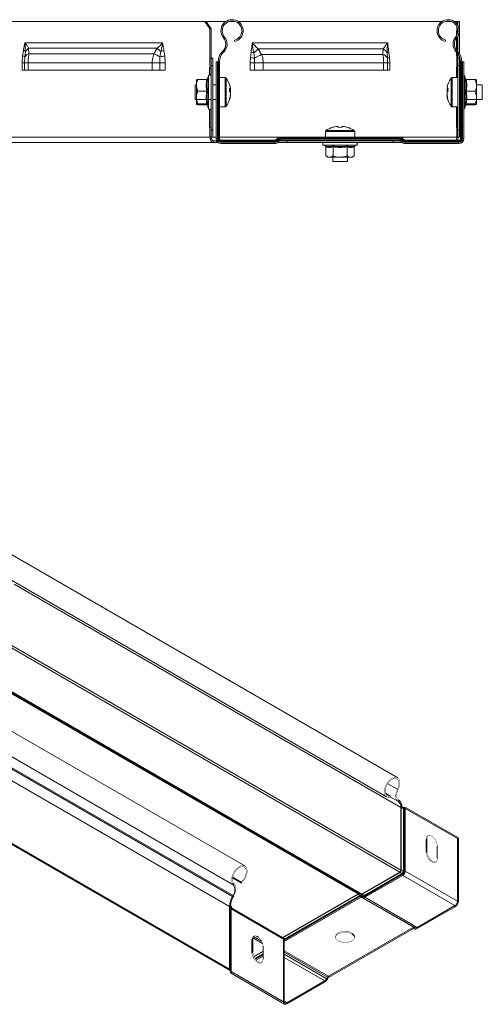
# Model space of a CAD drawing. Header units: millimetres. Extents: x 335 to 1721, y -946 to 550.
# Tile 9 of 12: x 870 to 1060, y 146 to 550. Entities that reach past the tile are written whole.
import ezdxf

# ---------------------------------------------------------------- set-up
doc = ezdxf.new("R2010")
doc.units = ezdxf.units.MM
doc.linetypes.add('K5LT32768', pattern=[0])
doc.linetypes.add('K5LT32769', pattern=[0])

msp = doc.modelspace()

# ---------------------------------------------------------------- linework, layer by layer
at = {"color": 7, "linetype": 'K5LT32768', "lineweight": 15}
for p, q in [((946.1, 549.61), (854.89, 549.61)), ((948.22, 546.61), (946.1, 549.61)), ((946.1, 549.61), (946.6, 549.61)), ((946.6, 549.61), (948.72, 546.61)), ((946.6, 549.61), (954.77, 549.61)), ((956.02, 549.61), (958.52, 549.61)), ((959.77, 549.61), (1043.42, 549.61)), ((1044.67, 549.61), (1047.17, 549.61)), ((1048.42, 549.61), (1049.52, 549.61)), ((1049.96, 549.61), (1049.52, 549.61)), ((1049.96, 549.61), (1050.66, 549.61)), ((1049.96, 547.9), (1049.96, 549.61)), ((1050.66, 549.61), (1050.66, 546.61)), ((948.22, 546.61), (948.22, 534.61)), ((948.72, 546.61), (948.22, 546.61)), ((948.72, 546.61), (948.72, 534.61)), ((1049.52, 545.61), (1049.33, 545.61)), ((1049.33, 545.61), (1049.33, 543.71)), ((1049.52, 545.61), (1049.91, 545.61)), ((1049.82, 544.93), (1049.82, 545.61)), ((1050.66, 546.61), (1050.4, 546.61)), ((1050.66, 536.31), (1050.66, 546.61)), ((953.77, 542.9), (954.19, 543.25)), ((958.45, 541.41), (958.3, 541.94)), ((1044.74, 541.41), (1044.88, 541.94)), ((1049.42, 542.9), (1049, 543.25)), ((1049.33, 542.78), (1049.33, 537.91)), ((1049.82, 537.36), (1049.82, 543.47)), ((1049.96, 537.21), (1049.96, 543.72)), ((871.3, 535.54), (871.66, 537.74)), ((872.21, 540.81), (928.78, 540.81)), ((872.46, 537.33), (872.31, 535.12)), ((873.8, 538.61), (926.6, 538.61)), ((873.8, 538.61), (873.92, 536.38)), ((925.23, 536.38), (926.6, 538.61)), ((927.69, 535.12), (928.06, 537.33)), ((929.33, 537.74), (929.69, 535.54)), ((953.59, 537.59), (953.24, 537.23)), ((953.59, 537.59), (953.99, 537.21)), ((1021.13, 540.81), (965.55, 540.81)), ((1019.32, 538.35), (968.02, 538.35)), ((968.02, 538.35), (969.41, 536.12)), ((1019.18, 536.12), (1019.32, 538.35)), ((1049.6, 537.59), (1049.2, 537.21)), ((1049.94, 537.23), (1049.6, 537.59)), ((871.11, 532.7), (871.3, 535.54)), ((872.31, 535.12), (872.18, 532.7)), ((873.92, 536.38), (925.23, 536.38)), ((927.6, 532.7), (927.69, 535.12)), ((929.69, 535.54), (929.87, 532.7)), ((948.22, 530.61), (948.22, 534.61)), ((948.22, 534.61), (948.66, 534.61)), ((948.66, 531.61), (948.66, 534.61)), ((948.66, 534.61), (949.36, 534.61)), ((949.36, 534.61), (949.36, 531.61)), ((953.24, 537.23), (953.64, 536.85)), ((953.99, 537.21), (953.64, 536.85)), ((964.69, 532.7), (964.8, 534.81)), ((964.8, 534.81), (965.06, 537.01)), ((966.18, 536.75), (966.48, 534.54)), ((966.48, 534.54), (966.53, 532.7)), ((1019.18, 536.12), (969.41, 536.12)), ((1021.04, 534.54), (1020.92, 536.75)), ((1021.12, 532.7), (1021.04, 534.54)), ((1021.61, 537.01), (1021.88, 534.81)), ((1021.88, 534.81), (1021.98, 532.7)), ((1049.55, 536.85), (1049.2, 537.21)), ((1049.33, 537.08), (1049.33, 535.61)), ((1049.33, 535.61), (1049.52, 535.61)), ((1049.52, 535.61), (1049.52, 530.86)), ((1049.96, 535.61), (1049.52, 535.61)), ((1049.94, 537.23), (1049.55, 536.85)), ((1049.82, 535.61), (1049.82, 536.54)), ((1049.96, 534.61), (1049.96, 536.36)), ((1049.96, 531.61), (1049.96, 534.61)), ((1049.96, 534.61), (1050.66, 534.61)), ((1050.66, 534.61), (1050.66, 535.11)), ((1050.66, 534.61), (1050.66, 531.61)), ((871.11, 529.61), (871.11, 532.7)), ((871.11, 532.7), (872.18, 532.7)), ((872.18, 529.61), (871.11, 529.61)), ((872.18, 532.7), (873.62, 532.7)), ((872.18, 532.7), (872.18, 529.61)), ((873.62, 529.61), (872.18, 529.61)), ((873.62, 532.7), (924.54, 532.7)), ((873.62, 532.7), (873.62, 529.61)), ((873.62, 529.61), (924.54, 529.61)), ((924.54, 532.7), (927.6, 532.7)), ((924.54, 529.61), (924.54, 532.7)), ((927.6, 529.61), (924.54, 529.61)), ((927.6, 532.7), (929.87, 532.7)), ((927.6, 529.61), (927.6, 532.7)), ((929.87, 529.61), (927.6, 529.61)), ((929.87, 532.7), (929.87, 529.61)), ((948.22, 530.61), (948.03, 530.61)), ((948.03, 530.61), (948.03, 527.7)), ((948.66, 530.61), (948.22, 530.61)), ((948.53, 527.51), (948.53, 530.61)), ((949.36, 531.61), (948.66, 531.61)), ((948.66, 531.61), (948.66, 505.11)), ((949.36, 531.61), (949.36, 505.11)), ((951.34, 533.1), (950.79, 533.1)), ((950.79, 533.1), (950.79, 501.56)), ((951.34, 533.1), (951.34, 501.56)), ((951.53, 533.1), (951.34, 533.1)), ((951.53, 533.1), (951.53, 501.56)), ((951.78, 533.1), (951.53, 533.1)), ((951.78, 533.1), (951.78, 501.56)), ((952.14, 533.1), (951.78, 533.1)), ((952.14, 533.1), (952.14, 501.56)), ((964.69, 529.61), (964.69, 532.7)), ((964.69, 532.7), (966.53, 532.7)), ((1021.98, 529.61), (964.69, 529.61)), ((966.53, 532.7), (970.03, 532.7)), ((966.53, 532.7), (966.53, 529.61)), ((1019.47, 532.7), (970.03, 532.7)), ((970.03, 532.7), (970.03, 529.61)), ((1019.47, 532.7), (1021.12, 532.7)), ((1019.47, 529.61), (1019.47, 532.7)), ((1021.12, 532.7), (1021.98, 532.7)), ((1021.12, 529.61), (1021.12, 532.7)), ((1021.98, 532.7), (1021.98, 529.61)), ((1049.52, 530.86), (1049.33, 530.86)), ((1049.33, 530.86), (1049.33, 526.61)), ((1049.52, 530.86), (1049.96, 530.86)), ((1049.82, 526.61), (1049.82, 530.86)), ((1050.66, 531.61), (1049.96, 531.61)), ((1049.96, 531.61), (1049.96, 505.11)), ((1050.66, 531.61), (1050.66, 505.11)), ((1051.04, 501.56), (1051.04, 533.1)), ((1051.04, 533.1), (1051.41, 533.1)), ((1051.41, 501.56), (1051.41, 533.1)), ((1051.41, 533.1), (1051.66, 533.1)), ((1051.66, 501.56), (1051.66, 533.1)), ((1051.66, 533.1), (1051.84, 533.1)), ((1051.84, 501.56), (1051.84, 533.1)), ((1051.84, 533.1), (1052.39, 533.1)), ((1052.39, 501.56), (1052.39, 533.1)), ((942.66, 523.4), (942.66, 525.6)), ((946.95, 525.79), (943.26, 525.79)), ((947.56, 527.33), (947.03, 525.86)), ((954.47, 526.61), (952.14, 526.61)), ((1049.96, 526.61), (1047.63, 526.61)), ((1053.22, 525.88), (1052.69, 527.33)), ((1053.31, 525.79), (1056.99, 525.79)), ((1057.59, 525.61), (1057.59, 525.62)), ((1057.59, 523.4), (1057.59, 525.61)), ((942.66, 523.61), (942.14, 523.61)), ((942.14, 523.61), (942.14, 517.61)), ((942.66, 523.4), (942.66, 518.41)), ((950.79, 523.61), (949.36, 523.61)), ((956.63, 522.1), (956.63, 521.71)), ((956.63, 520.85), (956.63, 521.64)), ((1045.48, 521.71), (1045.48, 522.1)), ((1045.48, 521.64), (1045.48, 520.85)), ((1051.04, 523.61), (1050.66, 523.61)), ((1059.96, 523.61), (1057.59, 523.61)), ((1057.59, 518.41), (1057.59, 523.4)), ((1059.96, 521.58), (1059.96, 523.61)), ((1059.96, 517.61), (1059.96, 521.58)), ((942.14, 517.61), (948.64, 517.61)), ((942.66, 518.41), (942.66, 515.62)), ((946.95, 521.01), (943.26, 521.01)), ((949.36, 517.61), (950.79, 517.61)), ((956.63, 520.85), (956.35, 520.86)), ((956.63, 520.37), (956.63, 519.57)), ((956.63, 519.11), (956.63, 519.5)), ((1045.75, 520.86), (1045.48, 520.85)), ((1045.48, 519.57), (1045.48, 520.37)), ((1045.48, 519.5), (1045.48, 519.11)), ((1050.66, 517.61), (1051.04, 517.61)), ((1052.39, 517.61), (1059.96, 517.61)), ((1053.31, 521.01), (1056.99, 521.01)), ((1057.59, 515.62), (1057.59, 518.41)), ((942.66, 515.61), (942.67, 515.6)), ((946.95, 515.82), (943.26, 515.82)), ((946.95, 515.42), (943.26, 515.42)), ((947.04, 515.36), (947.03, 515.34)), ((947.03, 515.35), (947.56, 513.88)), ((948.03, 513.51), (948.03, 506.11)), ((948.53, 506.11), (948.53, 513.7)), ((952.14, 514.61), (954.47, 514.61)), ((1047.63, 514.61), (1049.96, 514.61)), ((1049.33, 514.61), (1049.33, 506.11)), ((1049.82, 506.11), (1049.82, 514.61)), ((1052.69, 513.88), (1053.22, 515.34)), ((1053.31, 515.82), (1056.99, 515.82)), ((1053.31, 515.42), (1056.99, 515.42)), ((1057.59, 515.6), (1057.59, 515.61)), ((948.03, 506.11), (948.22, 506.11)), ((948.22, 502.11), (948.22, 506.11)), ((948.22, 506.11), (948.66, 506.11)), ((948.66, 505.11), (949.36, 505.11)), ((948.66, 502.11), (948.66, 505.11)), ((949.36, 505.11), (949.36, 502.11)), ((1000.26, 506.59), (1000.88, 506.59)), ((1000.88, 506.59), (1000.88, 506.19)), ((1002.3, 506.19), (1002.3, 506.59)), ((1002.3, 506.59), (1002.93, 506.59)), ((1049.33, 506.11), (1049.52, 506.11)), ((1049.52, 506.11), (1049.52, 502.11)), ((1049.96, 506.11), (1049.52, 506.11)), ((1049.96, 502.11), (1049.96, 505.11)), ((1049.96, 505.11), (1050.66, 505.11)), ((1050.66, 505.11), (1050.66, 502.11)), ((948.22, 502.11), (852.76, 502.11)), ((948.66, 502.11), (948.22, 502.11)), ((949.36, 502.11), (948.66, 502.11)), ((951.34, 501.56), (950.79, 501.56)), ((951.53, 501.56), (951.34, 501.56)), ((951.78, 501.56), (951.53, 501.56)), ((952.14, 501.56), (951.78, 501.56)), ((975.43, 501.17), (975.94, 501.68)), ((975.69, 500.91), (976.2, 501.42)), ((975.87, 500.74), (976.38, 501.25)), ((976, 500.61), (976.51, 501.12)), ((976.2, 501.42), (976.38, 501.25)), ((976.51, 501.12), (976.9, 500.73)), ((976.97, 502.11), (976.97, 501.74)), ((976.97, 502.11), (1026.22, 502.11)), ((976.97, 501.74), (976.97, 501.49)), ((976.97, 501.74), (1026.22, 501.74)), ((976.97, 501.49), (976.97, 501.31)), ((976.97, 501.49), (1026.22, 501.49)), ((976.97, 501.31), (976.97, 500.76)), ((976.97, 501.31), (1026.22, 501.31)), ((995.59, 504.43), (995.59, 502.11)), ((1007.59, 502.11), (1007.59, 504.43)), ((1026.22, 502.11), (1026.22, 501.74)), ((1026.22, 501.74), (1026.22, 501.49)), ((1026.22, 501.49), (1026.22, 501.31)), ((1026.22, 501.31), (1026.22, 500.76)), ((1026.68, 501.12), (1026.29, 500.73)), ((1026.68, 501.12), (1027.19, 500.61)), ((1026.99, 501.42), (1026.81, 501.25)), ((1026.81, 501.25), (1027.32, 500.74)), ((1026.99, 501.42), (1027.5, 500.91)), ((1027.25, 501.68), (1027.76, 501.17)), ((1049.52, 502.11), (1049.96, 502.11)), ((1050.66, 502.11), (1049.96, 502.11)), ((1051.04, 501.56), (1051.41, 501.56)), ((1051.41, 501.56), (1051.66, 501.56)), ((1051.66, 501.56), (1051.84, 501.56)), ((1051.84, 501.56), (1052.39, 501.56)), ((949.78, 499.91), (854.32, 499.91)), ((949.78, 500.61), (949.78, 499.91)), ((949.78, 500.61), (950.84, 500.61)), ((949.78, 499.91), (950.84, 499.91)), ((950.84, 500.61), (950.84, 499.91)), ((950.84, 500.61), (951.03, 500.61)), ((950.84, 499.91), (951.66, 499.91)), ((952.79, 500.91), (952.79, 500.54)), ((952.79, 500.91), (974.79, 500.91)), ((952.79, 500.54), (952.79, 500.29)), ((952.79, 500.54), (974.79, 500.54)), ((952.79, 500.29), (952.79, 500.11)), ((952.79, 500.29), (974.79, 500.29)), ((952.79, 500.11), (952.79, 499.56)), ((952.79, 500.11), (974.79, 500.11)), ((952.79, 499.56), (974.79, 499.56)), ((974.79, 500.91), (974.79, 500.54)), ((974.79, 500.54), (974.79, 500.29)), ((974.79, 500.29), (974.79, 500.11)), ((974.79, 500.11), (974.79, 499.56)), ((975.69, 500.91), (975.87, 500.74)), ((976, 500.61), (976.38, 500.22)), ((976, 499.91), (979.84, 499.91)), ((976.38, 500.22), (976.9, 500.73)), ((976.78, 500.61), (979.84, 500.61)), ((976.97, 500.76), (1026.22, 500.76)), ((979.84, 500.61), (979.84, 499.91)), ((979.84, 500.61), (1023.35, 500.61)), ((979.84, 499.91), (1023.35, 499.91)), ((994.87, 498.81), (995.53, 498.57)), ((995.82, 498.19), (995.82, 494.51)), ((998.59, 500.76), (998.59, 500.61)), ((998.71, 498.19), (998.71, 494.51)), ((1004.48, 498.19), (1004.48, 494.51)), ((1004.59, 500.61), (1004.59, 500.76)), ((1007.37, 498.19), (1007.37, 494.51)), ((1007.66, 498.57), (1008.32, 498.81)), ((1023.35, 500.61), (1023.35, 499.91)), ((1023.35, 500.61), (1026.41, 500.61)), ((1023.35, 499.91), (1027.19, 499.91)), ((1026.29, 500.73), (1026.8, 500.22)), ((1027.19, 500.61), (1026.8, 500.22)), ((1027.5, 500.91), (1027.32, 500.74)), ((1028.4, 500.91), (1028.4, 500.54)), ((1028.4, 500.91), (1050.39, 500.91)), ((1028.4, 500.54), (1028.4, 500.29)), ((1028.4, 500.54), (1050.39, 500.54)), ((1028.4, 500.29), (1028.4, 500.11)), ((1028.4, 500.29), (1050.39, 500.29)), ((1028.4, 500.11), (1028.4, 499.56)), ((1028.4, 500.11), (1050.39, 500.11)), ((1028.4, 499.56), (1050.39, 499.56)), ((1050.39, 500.91), (1050.39, 500.54)), ((1050.39, 500.54), (1050.39, 500.29)), ((1050.39, 500.29), (1050.39, 500.11)), ((1050.39, 500.11), (1050.39, 499.56)), ((995.82, 494.51), (996.59, 493.91)), ((996.59, 493.91), (997.26, 493.91)), ((1001.59, 493.91), (997.26, 493.91)), ((998.59, 493.91), (998.59, 492.11)), ((1001.59, 493.91), (1005.92, 493.91)), ((1004.59, 492.11), (1004.59, 493.91)), ((1005.92, 493.91), (1006.59, 493.91)), ((1006.59, 493.91), (1007.37, 494.51)), ((998.59, 492.11), (1004.59, 492.11)), ((1025.23, 239.37), (835.73, 348.77)), ((831.18, 340.89), (1020.68, 231.49)), ((962.55, 203.18), (773.04, 312.58)), ((1026.12, 200.59), (836.62, 309.99)), ((957.8, 195.44), (768.29, 304.84)), ((957.43, 190.59), (767.92, 299.99)), ((957.67, 191.03), (768.16, 300.43)), ((1009.03, 191.7), (819.52, 301.1)), ((1009.75, 191.78), (820.25, 301.18)), ((1010.56, 191.61), (821.06, 301.01)), ((956.26, 186.55), (766.75, 295.95)), ((796.25, 252.76), (956.51, 160.24)), ((1025.43, 234.49), (1025.13, 234.6)), ((1022.22, 231.85), (1020.22, 233.01)), ((1022.12, 231.36), (1022.22, 231.85)), ((1025.56, 230.22), (1025.28, 229.75)), ((1025.52, 229.6), (1025.28, 229.75)), ((1025.8, 230.07), (1025.52, 229.6)), ((1025.8, 230.07), (1025.56, 230.22)), ((1026.97, 227.37), (1026.58, 227.14)), ((1026.58, 201.39), (1026.58, 227.14)), ((1026.58, 227.14), (1026.72, 227.06)), ((1026.72, 227.06), (1027.11, 227.28)), ((1026.72, 201.31), (1026.72, 227.06)), ((1026.97, 227.37), (1027.11, 227.28)), ((1027.53, 227.19), (1027.87, 227.2)), ((1027.56, 226.87), (1027.53, 227.19)), ((1027.56, 226.87), (1027.9, 226.88)), ((1027.56, 201.12), (1027.56, 226.87)), ((1027.9, 226.88), (1027.87, 227.2)), ((1027.9, 201.13), (1027.9, 226.88)), ((1028.32, 226.79), (1028.71, 227.02)), ((1028.32, 226.79), (1049.77, 214.41)), ((1028.32, 201.04), (1028.32, 226.79)), ((1028.71, 227.02), (1050.16, 214.63)), ((1037.26, 214.33), (1036.87, 214.11)), ((1036.87, 208.8), (1036.87, 214.11)), ((1037.26, 209.02), (1037.26, 214.33)), ((1049.77, 214.41), (1050.16, 214.63)), ((1049.77, 188.65), (1049.77, 214.41)), ((1050.16, 188.88), (1050.16, 214.63)), ((1041.47, 211.45), (1041.47, 206.15)), ((1037.26, 209.02), (1036.87, 208.8)), ((961.1, 196.13), (957.49, 198.22)), ((961, 196.51), (957.54, 198.51)), ((1010.56, 191.61), (1026.12, 200.59)), ((1010.71, 191.53), (1026.26, 200.51)), ((1011.29, 190.9), (1026.84, 199.88)), ((1011.45, 190.6), (1027, 199.58)), ((1011.74, 190.28), (1027.29, 199.26)), ((1026.12, 200.59), (1026.26, 200.51)), ((1026.58, 201.39), (1026.72, 201.31)), ((1026.84, 199.88), (1027, 199.58)), ((1027.29, 199.26), (1048.75, 186.88)), ((1027.56, 201.12), (1027.9, 201.13)), ((1028.32, 201.04), (1049.77, 188.65)), ((957.8, 195.44), (958.09, 195.9)), ((961.1, 196.13), (961, 196.51)), ((957.67, 191.03), (957.43, 190.59)), ((957.43, 190.59), (957.71, 190.45)), ((957.67, 191.03), (957.95, 190.88)), ((957.95, 190.88), (957.71, 190.45)), ((978, 173.79), (1009.03, 191.7)), ((1009.03, 191.7), (1009.17, 191.62)), ((1009.75, 191.78), (1009.9, 191.69)), ((1009.75, 190.99), (1009.91, 190.69)), ((1009.9, 191.69), (1010.26, 191.48)), ((1010.2, 190.38), (1031.66, 177.99)), ((1010.29, 191.04), (1010.33, 190.73)), ((1010.29, 191.04), (1010.66, 190.83)), ((1010.33, 190.73), (1010.69, 190.52)), ((1010.52, 190.41), (1031.98, 178.02)), ((1010.56, 191.61), (1010.71, 191.53)), ((1010.66, 190.83), (1010.69, 190.52)), ((1011.29, 190.9), (1011.45, 190.6)), ((1011.74, 190.28), (1033.19, 177.9)), ((956.26, 186.55), (956.65, 186.77)), ((956.26, 186.55), (956.26, 160.79)), ((956.26, 186.55), (956.4, 186.46)), ((956.79, 186.69), (956.4, 186.46)), ((956.4, 186.46), (956.4, 160.71)), ((956.56, 186.22), (956.54, 186.03)), ((957.09, 186.01), (956.54, 186.03)), ((956.54, 185.99), (956.54, 160.24)), ((957.11, 186.2), (956.56, 186.22)), ((956.65, 186.77), (956.79, 186.69)), ((957.11, 186.2), (957.09, 186.01)), ((957.11, 185.91), (957.11, 186.24)), ((1033.19, 177.9), (1048.75, 186.88)), ((1033.19, 177.45), (1048.75, 186.43)), ((1048.75, 186.88), (1048.75, 186.43)), ((1049.77, 188.65), (1050.16, 188.88)), ((957.25, 185.77), (956.86, 185.54)), ((956.86, 185.54), (956.86, 159.79)), ((956.86, 185.54), (978.32, 173.16)), ((957.25, 185.77), (978.71, 173.38)), ((996.83, 157.88), (1031.66, 177.99)), ((1031.66, 177.99), (1031.66, 177.54)), ((1031.98, 178.02), (1031.71, 177.55)), ((1031.98, 178.02), (1032.34, 177.81)), ((1032.34, 177.81), (1032.07, 177.34)), ((1033.19, 177.9), (1033.19, 177.45)), ((996.83, 157.43), (1031.66, 177.54)), ((1031.7, 177.55), (1032.07, 177.34)), ((1031.71, 177.55), (1032.07, 177.34)), ((965.8, 173.08), (965.42, 172.86)), ((965.42, 167.55), (965.42, 172.86)), ((965.8, 173.08), (965.8, 167.78)), ((970.01, 170.2), (970.01, 164.9)), ((978.71, 173.38), (978.32, 173.16)), ((978.32, 173.16), (978.32, 147.4)), ((978.71, 173.38), (978.71, 147.63)), ((965.8, 167.78), (965.42, 167.55)), ((966.22, 166.01), (970.01, 168.2)), ((956.26, 160.79), (956.4, 160.71)), ((956.51, 160.24), (956.54, 160.22)), ((956.86, 159.79), (978.32, 147.4)), ((957.28, 158.87), (978.73, 146.49)), ((996.83, 157.88), (996.83, 157.43)), ((979.73, 147.04), (995.29, 156.02)), ((979.73, 146.59), (995.29, 155.57)), ((995.29, 156.02), (995.29, 155.57)), ((996.14, 156.91), (996.5, 157.54)), ((996.14, 156.91), (996.42, 156.75)), ((996.42, 156.75), (996.78, 157.38)), ((996.5, 157.54), (996.78, 157.38)), ((978.71, 147.63), (978.32, 147.4)), ((979.73, 147.04), (979.73, 146.59))]:
    msp.add_line(p, q, dxfattribs=at)
at = {"color": 8, "linetype": 'K5LT32769', "lineweight": 15, "true_color": 0x808080}
for p, q in [((1049.52, 549.61), (1049.52, 548.59)), ((1049.52, 547.55), (1049.52, 545.61)), ((947.05, 525.88), (947.32, 526.06)), ((947.56, 513.88), (947.56, 527.33)), ((954.47, 526.61), (954.47, 514.61)), ((954.91, 526.38), (954.91, 514.84)), ((1047.19, 522.47), (1047.19, 526.38)), ((1047.63, 522.54), (1047.63, 526.61)), ((1052.69, 527.33), (1052.69, 513.9)), ((1047.19, 514.84), (1047.19, 522.47)), ((1047.63, 514.61), (1047.63, 522.54)), ((1052.69, 513.9), (1052.69, 513.88)), ((950.79, 502.11), (949.36, 502.11)), ((976.97, 502.11), (952.14, 502.11)), ((995.59, 504.43), (1007.59, 504.43)), ((995.82, 504.87), (1007.37, 504.87)), ((1049.52, 502.11), (1026.22, 502.11)), ((1001.59, 498.81), (994.87, 498.81)), ((1008.32, 498.81), (1001.59, 498.81)), ((1026.58, 227.14), (867.84, 318.78)), ((1026.58, 201.39), (866.93, 293.55)), ((956.26, 160.79), (796.6, 252.96)), ((1025.13, 234.6), (1021.15, 236.9)), ((1025.28, 229.75), (1022.16, 231.55)), ((1025.52, 229.6), (1022.16, 231.54)), ((978.14, 173.71), (1009.17, 191.62)), ((978.71, 173.07), (1009.75, 190.99)), ((978.71, 172.68), (1009.91, 190.69)), ((978.71, 172.2), (1010.2, 190.38)), ((957.09, 186.01), (957.09, 185.97)), ((957.11, 186.2), (957.11, 185.91)), ((969.41, 172.35), (966.12, 174.24)), ((968.03, 173.98), (967.4, 174.34)), ((969.82, 171.37), (965.87, 173.66)), ((966.28, 165.88), (970.01, 168.04)), ((966.7, 165.15), (970.01, 167.07)), ((966.9, 164.88), (970.01, 166.68)), ((967.17, 164.56), (970.01, 166.2)), ((978.71, 168.34), (996.83, 157.88)), ((978.71, 167.81), (996.5, 157.54)), ((978.71, 166.98), (996.14, 156.91)), ((978.71, 165.59), (995.29, 156.02)), ((978.71, 147.63), (979.73, 147.04))]:
    msp.add_line(p, q, dxfattribs=at)
at = {"color": 7, "linetype": 'K5LT32768', "const_width": 0.15}
for points in [[(998.5, 506.19), (998.5, 506.2), (998.49, 506.21), (998.49, 506.21), (998.49, 506.21)], [(1004.7, 506.21), (1004.7, 506.21), (1004.7, 506.21), (1004.69, 506.2), (1004.69, 506.19)], [(975.43, 501.17), (975.43, 501.17), (975.45, 501.15), (975.47, 501.13), (975.5, 501.1), (975.54, 501.07), (975.58, 501.02), (975.63, 500.97), (975.69, 500.91)], [(975.94, 501.68), (975.95, 501.68), (975.96, 501.67), (975.98, 501.64), (976.01, 501.62), (976.05, 501.58), (976.09, 501.53), (976.14, 501.48), (976.2, 501.42)], [(976.38, 501.25), (976.41, 501.22), (976.43, 501.19), (976.46, 501.17), (976.47, 501.15), (976.49, 501.14), (976.5, 501.13), (976.51, 501.12), (976.51, 501.12)], [(1026.81, 501.25), (1026.78, 501.22), (1026.76, 501.19), (1026.73, 501.17), (1026.72, 501.15), (1026.7, 501.14), (1026.69, 501.13), (1026.68, 501.12), (1026.68, 501.12)], [(1027.25, 501.68), (1027.24, 501.68), (1027.23, 501.67), (1027.21, 501.64), (1027.18, 501.62), (1027.14, 501.58), (1027.1, 501.53), (1027.05, 501.48), (1026.99, 501.42)], [(1027.76, 501.17), (1027.75, 501.17), (1027.74, 501.15), (1027.72, 501.13), (1027.69, 501.1), (1027.65, 501.07), (1027.61, 501.02), (1027.56, 500.97), (1027.5, 500.91)], [(975.87, 500.74), (975.9, 500.71), (975.92, 500.68), (975.94, 500.66), (975.96, 500.64), (975.98, 500.62), (975.99, 500.61), (975.99, 500.61), (976, 500.61)], [(1027.32, 500.74), (1027.29, 500.71), (1027.27, 500.68), (1027.25, 500.66), (1027.23, 500.64), (1027.21, 500.62), (1027.2, 500.61), (1027.2, 500.61), (1027.19, 500.61)], [(1025.43, 234.49), (1025.91, 235.66), (1026.15, 236.82), (1026.13, 237.87), (1025.85, 238.72), (1025.34, 239.3), (1024.64, 239.57), (1023.79, 239.5), (1022.88, 239.1), (1021.98, 238.41), (1021.16, 237.47), (1020.48, 236.37), (1020, 235.19), (1019.76, 234.03), (1019.78, 232.98), (1020.06, 232.14), (1020.58, 231.56), (1021.28, 231.29), (1022.12, 231.36)], [(1025.13, 234.6), (1025.57, 235.7), (1025.77, 236.77), (1025.72, 237.72), (1025.41, 238.46), (1024.89, 238.93), (1024.18, 239.08), (1023.37, 238.9), (1022.51, 238.4), (1021.7, 237.63), (1021, 236.66), (1020.48, 235.58), (1020.19, 234.49), (1020.14, 233.48), (1020.35, 232.65), (1020.8, 232.07), (1021.44, 231.8), (1022.22, 231.85)], [(1025.28, 229.75), (1024.92, 230.07), (1024.64, 230.51), (1024.47, 231.05), (1024.39, 231.68), (1024.43, 232.37), (1024.57, 233.1), (1024.8, 233.85), (1025.13, 234.6)], [(1025.56, 230.22), (1025.24, 230.5), (1025, 230.89), (1024.85, 231.36), (1024.78, 231.91), (1024.81, 232.52), (1024.93, 233.17), (1025.14, 233.83), (1025.43, 234.49)], [(1036.87, 214.11), (1037.01, 214.93), (1037.41, 215.5), (1038.02, 215.74), (1038.77, 215.62), (1039.57, 215.16), (1040.32, 214.42), (1040.93, 213.47), (1041.33, 212.44), (1041.47, 211.45)], [(1037.26, 214.33), (1037.4, 215.16), (1037.75, 215.69)], [(1041.47, 206.15), (1041.33, 205.32), (1040.93, 204.75), (1040.32, 204.51), (1039.57, 204.63), (1038.77, 205.09), (1038.02, 205.84), (1037.41, 206.78), (1037.01, 207.81), (1036.87, 208.8)], [(1040.97, 204.79), (1040.7, 204.74), (1039.95, 204.85), (1039.16, 205.31), (1038.41, 206.06), (1037.8, 207.01), (1037.4, 208.04), (1037.26, 209.02)], [(961.1, 196.13), (961.95, 197.04), (962.65, 198.12), (963.17, 199.29), (963.44, 200.46), (963.47, 201.53), (963.23, 202.41), (962.75, 203.04), (962.07, 203.36), (961.25, 203.34), (960.34, 203), (959.43, 202.35), (958.59, 201.44), (957.89, 200.36), (957.37, 199.19), (957.1, 198.02), (957.08, 196.95), (957.32, 196.07), (957.8, 195.44)], [(961, 196.51), (961.78, 197.35), (962.43, 198.37), (962.88, 199.47), (963.09, 200.54), (963.04, 201.5), (962.75, 202.25), (962.22, 202.73), (961.53, 202.89), (960.71, 202.72), (959.86, 202.24), (959.05, 201.48), (958.34, 200.52), (957.81, 199.44), (957.51, 198.34), (957.45, 197.33), (957.66, 196.49), (958.09, 195.9)], [(958.09, 195.9), (958.42, 195.53), (958.66, 195.06), (958.8, 194.48), (958.83, 193.83), (958.76, 193.12), (958.59, 192.37), (958.31, 191.62), (957.95, 190.88)], [(965.42, 172.86), (965.55, 173.69), (965.95, 174.25), (966.56, 174.49), (967.31, 174.38), (968.11, 173.91), (968.86, 173.17), (969.47, 172.22), (969.87, 171.19), (970.01, 170.2)], [(966.3, 174.44), (965.94, 173.91), (965.8, 173.08)], [(1006.46, 175.69), (1005.5, 176.1), (1004.38, 176.33), (1003.19, 176.35), (1002.04, 176.18), (1001.03, 175.81), (1000.25, 175.29), (999.77, 174.66), (999.64, 173.97), (999.86, 173.3), (1000.42, 172.69), (1001.26, 172.2), (1002.31, 171.88), (1003.49, 171.75), (1004.67, 171.83), (1005.76, 172.1), (1006.67, 172.55), (1007.3, 173.14), (1007.61, 173.8), (1007.57, 174.49), (1007.17, 175.14), (1006.46, 175.69)], [(1006.46, 175.24), (1005.5, 175.65), (1004.38, 175.88), (1003.19, 175.9), (1002.04, 175.73), (1001.03, 175.36), (1000.25, 174.84), (999.77, 174.21), (999.65, 173.83)], [(970.01, 164.9), (969.87, 164.07), (969.47, 163.5), (968.86, 163.26), (968.11, 163.38), (967.31, 163.84), (966.56, 164.59), (965.95, 165.53), (965.55, 166.56), (965.42, 167.55)], [(965.8, 167.78), (965.94, 166.79), (966.34, 165.76), (966.95, 164.81), (967.7, 164.07), (968.5, 163.6), (969.25, 163.49), (969.52, 163.54)]]:
    msp.add_lwpolyline(points, dxfattribs=at)
at = {"color": 7, "linetype": 'K5LT32768', "lineweight": 15}
for centre, radius, start, end in [((957.27, 545.81), 4.55, 285, 219.6825), ((957.27, 545.81), 4, 285, 219.6825), ((1045.92, 545.81), 4.55, 320.3175, 255), ((1045.92, 545.81), 4, 320.3175, 255), ((950.69, 540.35), 4, 316.4642, 39.6825), ((950.69, 540.35), 4.55, 316.4642, 39.6825), ((1052.5, 540.35), 4.55, 140.3175, 223.5358), ((1052.5, 540.35), 4, 140.3175, 223.5358), ((870.39, 534.3), 3.67, 55.6516, 69.7855), ((875.91, 535.07), 4.12, 120.8224, 146.708), ((940.99, 553.63), 20.8, 226.2266, 231.58), ((925.01, 548.8), 11.87, 284.9046, 291.3388), ((951.19, 555.8), 24.24, 308.1869, 313.9568), ((1017, 534.43), 4.56, 30.5449, 59.333), ((870.77, 532.89), 2.71, 55.3871, 78.6879), ((874.71, 533.71), 2.78, 106.5321, 149.6614), ((867.52, 420.99), 129.02, 62.2026, 63.428), ((924.82, 553.47), 18.57, 278.8894, 285.2), ((957.59, 533.1), 6, 136.4642, 180), ((957.59, 533.1), 5.45, 136.4642, 180), ((968.77, 554.32), 19.91, 258.4777, 263.3965), ((968.59, 549.71), 13.18, 254.471, 259.4539), ((1153.32, 192.89), 389.4, 118.1841, 118.6733), ((1018.25, 533.13), 3.13, 26.718, 72.7328), ((1022.48, 533.62), 3.49, 104.359, 116.5298), ((1022.22, 532.31), 2.52, 97.8443, 117.8926), ((1045.59, 533.1), 5.45, 0, 43.5358), ((1045.59, 533.1), 6, 0, 43.5358), ((948.1, 527.14), 0.567, 0, 160), ((954.47, 526.07), 0.54, 35.2515, 90), ((946.74, 520.61), 10, 12.7161, 35.2515), ((1055.36, 520.61), 10, 144.7485, 167.2839), ((1047.63, 526.07), 0.54, 90, 144.7485), ((1052.16, 527.14), 0.567, 20, 65.7521), ((955, 520.98), 1.78, 24.1138, 46.5697), ((946.35, 521.6), 9.9, 356.1082, 3.8918), ((947.73, 520.83), 8.99, 8.1383, 12.7175), ((1054.37, 520.83), 8.98, 167.2816, 171.862), ((1047.1, 520.98), 1.78, 133.4302, 155.8864), ((1055.76, 521.6), 9.9, 176.1085, 183.8915), ((946.74, 520.61), 10, 324.7485, 347.2839), ((955, 519.64), 1.78, 24.1138, 46.5697), ((947.7, 520.85), 9.02, 340.9779, 351.8526), ((947.7, 520.39), 9.02, 340.9779, 351.8524), ((955.09, 517.68), 1.16, 348.6084, 11.3916), ((955.27, 521.42), 1.47, 326.2998, 336.9543), ((1047.1, 519.64), 1.78, 133.4302, 155.8864), ((1046.83, 521.42), 1.47, 203.045, 213.7022), ((1054.4, 520.85), 9.02, 188.1474, 199.0221), ((1054.4, 520.39), 9.02, 188.1475, 199.0221), ((1055.36, 520.61), 10, 192.7161, 215.2515), ((1047.01, 517.68), 1.16, 168.6094, 191.3906), ((948.1, 514.07), 0.567, 200, 0), ((954.47, 515.15), 0.54, 270, 324.7485), ((1047.63, 515.15), 0.54, 215.2515, 270), ((1052.16, 514.07), 0.567, 294.2479, 340), ((1001.59, 496.71), 10, 108.0819, 125.2515), ((1001.59, 496.71), 9.97, 97.7067, 108.0605), ((1001.59, 495.16), 11.05, 86.3164, 93.6836), ((1001.59, 496.71), 9.97, 71.9395, 82.2933), ((1001.59, 496.71), 10, 54.7485, 71.9181), ((950.17, 501.83), 1.96, 171.9503, 258.5786), ((950.04, 501.92), 1.34, 171.9501, 258.5788), ((952.79, 501.56), 2, 180, 270), ((952.79, 501.56), 1.45, 180, 270), ((952.79, 501.56), 1.27, 180, 270), ((952.79, 501.56), 1.02, 180, 270), ((952.79, 501.56), 0.65, 180, 270), ((974.79, 501.81), 0.9, 270, 315), ((976.97, 500.66), 1.45, 90, 135), ((976.97, 500.66), 1.08, 90, 135), ((976.97, 500.66), 0.833, 90, 135), ((976.97, 500.66), 0.65, 90, 135), ((996.13, 504.43), 0.54, 125.2515, 180), ((1007.05, 504.43), 0.54, 0, 54.7485), ((1026.22, 500.66), 1.45, 45, 90), ((1026.22, 500.66), 1.08, 45, 90), ((1026.22, 500.66), 0.833, 45, 90), ((1026.22, 500.66), 0.65, 45, 90), ((1028.4, 501.81), 0.9, 225, 270), ((1047.76, 502.06), 1.76, 319.3843, 1.6732), ((1047.13, 502.09), 2.89, 335.9029, 0.3966), ((1050.39, 501.56), 2, 270, 0), ((1050.39, 501.56), 1.45, 270, 0), ((1050.39, 501.56), 1.27, 270, 0), ((1050.39, 501.56), 1.02, 270, 0), ((1050.39, 501.56), 0.65, 270, 0), ((974.79, 501.81), 1.27, 270, 315), ((974.79, 501.81), 1.52, 270, 315), ((974.79, 501.81), 1.7, 270, 315), ((974.79, 501.81), 2.25, 270, 315), ((976.97, 500.66), 0.1, 90, 135), ((995.06, 499.34), 0.567, 90, 250), ((1008.13, 499.34), 0.567, 290, 90), ((1026.22, 500.66), 0.1, 45, 90), ((1028.4, 501.81), 2.25, 225, 270), ((1028.4, 501.81), 1.7, 225, 270), ((1028.4, 501.81), 1.52, 225, 270), ((1028.4, 501.81), 1.27, 225, 270), ((1023.8, 227.4), 2.79, 354.7441, 51.9899), ((1023.91, 227.65), 3.07, 354.744, 51.9903), ((1027.48, 228.49), 1.61, 242.1265, 273.0034), ((1027.49, 228), 0.807, 242.1255, 273.0039), ((1027.95, 225.59), 1.61, 62.1265, 93.0035), ((1027.94, 226.08), 0.807, 62.1261, 93.0044), ((1025.58, 201.43), 0.999, 302.6065, 357.3935), ((1025.73, 201.35), 0.999, 302.6065, 357.3935), ((1025.41, 199.14), 1.61, 26.9953, 57.8797), ((1027.48, 202.73), 1.61, 242.1265, 273.0034), ((1026, 201.19), 1.56, 302.6051, 357.3946), ((1025.95, 201.22), 1.95, 302.6049, 357.3949), ((1027.72, 199.95), 0.807, 206.9934, 237.8795), ((1026.09, 201.14), 2.23, 302.6055, 357.3945), ((1027.94, 200.33), 0.807, 62.1261, 93.0044), ((954.74, 193.32), 3.72, 321.9544, 34.7635), ((964.84, 186.27), 8.59, 149.717, 178.1227), ((964.44, 186.52), 7.8, 149.7172, 178.1226), ((1009.45, 191.11), 0.729, 65.685, 125.6188), ((1009.6, 191.03), 0.729, 65.685, 125.6188), ((1008.31, 190.26), 1.61, 26.9955, 57.8784), ((1010.07, 190.54), 0.545, 65.6885, 125.6175), ((1009.46, 190.98), 0.838, 4.1845, 58.3978), ((1010.15, 190.35), 0.419, 65.6838, 125.62), ((1010.63, 191.06), 0.807, 206.9966, 237.8784), ((1010.3, 191.98), 0.453, 245.6842, 305.6176), ((1010.39, 190.11), 0.327, 65.6899, 125.6152), ((1010.45, 191.9), 0.453, 245.6842, 305.6176), ((1009.82, 190.77), 0.838, 4.1842, 58.3971), ((1010.74, 190.76), 0.419, 184.1836, 238.3986), ((1010.92, 191.41), 0.637, 245.6862, 305.6188), ((1011, 191.22), 0.763, 245.6842, 305.6203), ((1011.11, 190.56), 0.419, 184.1841, 238.3962), ((1009.85, 190.16), 1.61, 26.9953, 57.8797), ((1011.24, 190.98), 0.855, 245.6857, 305.6182), ((1012.17, 190.97), 0.807, 206.9934, 237.8795), ((956.3, 186.22), 0.267, 0.5498, 66.4319), ((957.08, 186.03), 0.534, 180.5476, 246.4342), ((956.58, 186.2), 0.534, 0.5498, 66.432), ((957.36, 186.01), 0.267, 180.5481, 246.4338), ((1047.09, 189.02), 3.07, 302.6057, 357.3943), ((1047.55, 188.75), 2.23, 302.6055, 357.3945), ((1031.85, 177.72), 0.327, 65.6899, 125.6152), ((1032.69, 178.59), 0.855, 245.6857, 305.6182), ((1005.62, 173.38), 2.05, 12.9312, 65.667), ((1031.68, 177.5), 0.0503, 65.6763, 125.6182), ((1032.53, 178.37), 1.13, 245.6863, 305.6172), ((956.8, 160.71), 0.549, 171.0164, 237.6717), ((956.92, 160.24), 0.378, 180.1372, 197.8701), ((997.32, 157.09), 0.938, 121.9564, 151.142), ((993.99, 158.1), 2.45, 301.9546, 331.1446), ((993.57, 158.32), 3.25, 301.9553, 331.1441), ((996.9, 157.31), 0.144, 121.9541, 151.1496), ((979.18, 147.26), 0.873, 170.7861, 309.2029), ((979.33, 147.53), 0.633, 170.7858, 309.2032)]:
    msp.add_arc(centre, radius, start, end, dxfattribs=at)
at = {"color": 8, "linetype": 'K5LT32769', "lineweight": 15, "true_color": 0x808080}
for centre, radius, start, end in [((956.25, 160.41), 0.338, 28.6923, 62.4255), ((957.1, 160.67), 0.7, 176.97, 216.9831), ((957.15, 160.35), 0.63, 201.315, 243.317), ((957.83, 159.68), 0.974, 173.2963, 235.3914)]:
    msp.add_arc(centre, radius, start, end, dxfattribs=at)
at = {"color": 7, "linetype": 'K5LT32768', "lineweight": 15}
for points, knots in [([(871.66, 537.74), (871.79, 538.43), (871.98, 539.45), (872.15, 540.47), (872.21, 540.81), (872.21, 540.81)], [0, 0, 0, 0, 0.6743, 0.994105, 1, 1, 1, 1]), ([(872.21, 540.81), (872.21, 540.81), (872.54, 540.44), (873.14, 539.71), (873.58, 538.97), (873.8, 538.61)], [0, 0, 0, 0, 0.004488, 0.506463, 1, 1, 1, 1]), ([(872.21, 540.81), (872.21, 540.81), (872.29, 540.22), (872.43, 539.05), (872.45, 537.9), (872.46, 537.33)], [0, 0, 0, 0, 0.005998, 0.505574, 1, 1, 1, 1]), ([(926.6, 538.61), (926.99, 538.97), (927.77, 539.71), (928.45, 540.44), (928.78, 540.81), (928.78, 540.81)], [0, 0, 0, 0, 0.493535, 0.995512, 1, 1, 1, 1]), ([(928.06, 537.33), (928.21, 537.9), (928.5, 539.05), (928.69, 540.22), (928.78, 540.81), (928.78, 540.81)], [0, 0, 0, 0, 0.494426, 0.994002, 1, 1, 1, 1]), ([(928.78, 540.81), (928.78, 540.81), (928.84, 540.47), (929.01, 539.45), (929.2, 538.43), (929.33, 537.74)], [0, 0, 0, 0, 0.005895, 0.325701, 1, 1, 1, 1]), ([(965.06, 537.01), (965.19, 537.94), (965.34, 539.11), (965.49, 540.36), (965.53, 540.68), (965.54, 540.78), (965.55, 540.81), (965.55, 540.81)], [0, 0, 0, 0, 0.739259, 0.923008, 0.98059, 0.994989, 1, 1, 1, 1]), ([(965.55, 540.81), (965.55, 540.81), (965.92, 540.39), (966.69, 539.58), (967.58, 538.76), (968.02, 538.35)], [0, 0, 0, 0, 0.00421, 0.506251, 1, 1, 1, 1]), ([(965.55, 540.81), (965.55, 540.8), (965.69, 539.45), (965.94, 538.09), (966.18, 536.75)], [0, 0, 0, 0, 0.005467, 1, 1, 1, 1]), ([(1019.32, 538.35), (1019.57, 538.76), (1020.07, 539.58), (1020.76, 540.39), (1021.12, 540.81), (1021.13, 540.81)], [0, 0, 0, 0, 0.493753, 0.99579, 1, 1, 1, 1]), ([(1020.92, 536.75), (1020.95, 538.09), (1020.98, 539.45), (1021.13, 540.8), (1021.13, 540.81)], [0, 0, 0, 0, 0.994533, 1, 1, 1, 1]), ([(1021.13, 540.81), (1021.13, 540.81), (1021.17, 540.47), (1021.32, 539.2), (1021.49, 537.94), (1021.61, 537.01)], [0, 0, 0, 0, 0.005011, 0.260741, 1, 1, 1, 1]), ([(873.92, 536.38), (873.81, 535.62), (873.65, 534.43), (873.63, 533.16), (873.62, 532.7)], [0, 0, 0, 0, 0.634779, 1, 1, 1, 1]), ([(924.54, 532.7), (924.55, 533.16), (924.59, 534.43), (924.99, 535.62), (925.23, 536.38)], [0, 0, 0, 0, 0.365222, 1, 1, 1, 1]), ([(969.41, 536.12), (969.45, 536.01), (969.77, 535.15), (970, 533.99), (970.02, 532.94), (970.03, 532.7)], [0, 0, 0, 0, 0.099639, 0.799548, 1, 1, 1, 1]), ([(1019.47, 532.7), (1019.47, 532.94), (1019.46, 533.99), (1019.34, 535.15), (1019.19, 536.01), (1019.18, 536.12)], [0, 0, 0, 0, 0.200452, 0.90036, 1, 1, 1, 1]), ([(943.26, 525.79), (942.99, 525.09), (942.68, 524.3), (942.66, 523.49), (942.66, 523.4)], [0, 0, 0, 0, 0.896037, 1, 1, 1, 1]), ([(943.26, 525.79), (943.17, 525.78), (942.83, 525.71), (942.73, 525.65), (942.66, 525.6)], [0, 0, 0, 0, 0.263253, 1, 1, 1, 1]), ([(946.95, 521.01), (946.82, 521.79), (946.55, 523.39), (946.81, 524.98), (946.95, 525.79)], [0, 0, 0, 0, 0.492149, 1, 1, 1, 1]), ([(946.95, 525.79), (946.99, 525.8), (947.07, 525.81), (947.18, 525.86), (947.26, 525.95), (947.31, 526.02), (947.32, 526.06), (947.32, 526.06)], [0, 0, 0, 0, 0.236185, 0.471391, 0.732453, 0.992081, 1, 1, 1, 1]), ([(947.32, 526.06), (947.28, 525.86), (947.07, 524.87), (946.93, 523.17), (947.2, 521.7), (947.32, 521.03)], [0, 0, 0, 0, 0.118083, 0.592259, 1, 1, 1, 1]), ([(947.04, 525.86), (947.04, 525.86), (947.02, 525.87), (947.04, 525.88), (947.05, 525.88)], [0, 0, 0, 0, 0.6298, 1, 1, 1, 1]), ([(947.06, 525.87), (947.06, 525.87), (947.07, 525.8), (947.05, 525.8), (947.03, 525.8)], [0, 0, 0, 0, 0.117517, 1, 1, 1, 1]), ([(1052.94, 521.03), (1052.98, 521.22), (1053.18, 522.2), (1053.33, 523.89), (1053.06, 525.37), (1052.94, 526.06)], [0, 0, 0, 0, 0.118084, 0.592258, 1, 1, 1, 1]), ([(1052.94, 526.06), (1052.94, 526.06), (1052.95, 526.02), (1052.99, 525.95), (1053.08, 525.86), (1053.19, 525.81), (1053.27, 525.8), (1053.31, 525.79)], [0, 0, 0, 0, 0.007919, 0.267542, 0.528604, 0.763809, 1, 1, 1, 1]), ([(1053.31, 525.79), (1053.44, 525.01), (1053.71, 523.41), (1053.44, 521.82), (1053.31, 521.01)], [0, 0, 0, 0, 0.492149, 1, 1, 1, 1]), ([(1057.59, 523.4), (1057.51, 524.06), (1057.41, 524.88), (1057.06, 525.64), (1056.99, 525.79)], [0, 0, 0, 0, 0.801464, 1, 1, 1, 1]), ([(1056.99, 525.79), (1057.09, 525.78), (1057.4, 525.72), (1057.48, 525.66), (1057.54, 525.62)], [0, 0, 0, 0, 0.297496, 1, 1, 1, 1]), ([(942.66, 523.4), (942.74, 522.74), (942.84, 521.92), (943.19, 521.16), (943.26, 521.01)], [0, 0, 0, 0, 0.801464, 1, 1, 1, 1]), ([(956.23, 521.7), (956.24, 521.7), (956.37, 521.7), (956.5, 521.71), (956.63, 521.71)], [0, 0, 0, 0, 0.060116, 1, 1, 1, 1]), ([(956.23, 521.61), (956.24, 521.62), (956.37, 521.63), (956.5, 521.64), (956.63, 521.64)], [0, 0, 0, 0, 0.060115, 1, 1, 1, 1]), ([(1045.48, 521.71), (1045.6, 521.71), (1045.73, 521.7), (1045.87, 521.7), (1045.88, 521.7)], [0, 0, 0, 0, 0.939882, 1, 1, 1, 1]), ([(1045.48, 521.64), (1045.6, 521.64), (1045.73, 521.63), (1045.87, 521.62), (1045.88, 521.61)], [0, 0, 0, 0, 0.939882, 1, 1, 1, 1]), ([(1056.99, 521.01), (1057.27, 521.71), (1057.58, 522.5), (1057.59, 523.32), (1057.59, 523.4)], [0, 0, 0, 0, 0.896037, 1, 1, 1, 1]), ([(943.26, 521.01), (942.99, 520.24), (942.68, 519.39), (942.66, 518.5), (942.66, 518.41)], [0, 0, 0, 0, 0.896035, 1, 1, 1, 1]), ([(942.66, 518.41), (942.74, 517.7), (942.84, 516.81), (943.19, 515.98), (943.26, 515.82)], [0, 0, 0, 0, 0.801462, 1, 1, 1, 1]), ([(943.26, 515.42), (942.98, 516.12), (942.69, 516.84), (942.67, 517.59), (942.67, 517.61)], [0, 0, 0, 0, 0.978926, 1, 1, 1, 1]), ([(946.95, 515.82), (946.82, 516.67), (946.55, 518.4), (946.81, 520.13), (946.95, 521.01)], [0, 0, 0, 0, 0.492147, 1, 1, 1, 1]), ([(946.95, 521.01), (946.99, 521.01), (947.07, 521.01), (947.18, 521.01), (947.26, 521.02), (947.31, 521.02), (947.32, 521.03), (947.32, 521.03)], [0, 0, 0, 0, 0.236186, 0.471399, 0.732465, 0.992088, 1, 1, 1, 1]), ([(947.32, 521.03), (947.28, 520.81), (947.07, 519.75), (946.93, 517.92), (947.2, 516.32), (947.32, 515.58)], [0, 0, 0, 0, 0.118083, 0.592257, 1, 1, 1, 1]), ([(1052.94, 515.58), (1052.98, 515.79), (1053.18, 516.86), (1053.33, 518.7), (1053.06, 520.29), (1052.94, 521.03)], [0, 0, 0, 0, 0.118083, 0.592259, 1, 1, 1, 1]), ([(1053.31, 521.01), (1053.27, 521.01), (1053.19, 521.01), (1053.08, 521.01), (1052.99, 521.02), (1052.95, 521.02), (1052.94, 521.03), (1052.94, 521.03)], [0, 0, 0, 0, 0.236192, 0.471404, 0.73247, 0.992089, 1, 1, 1, 1]), ([(1053.31, 521.01), (1053.44, 520.15), (1053.71, 518.43), (1053.44, 516.7), (1053.31, 515.82)], [0, 0, 0, 0, 0.492147, 1, 1, 1, 1]), ([(1057.59, 518.41), (1057.51, 519.12), (1057.41, 520.01), (1057.06, 520.84), (1056.99, 521.01)], [0, 0, 0, 0, 0.801462, 1, 1, 1, 1]), ([(1056.99, 515.82), (1057.27, 516.58), (1057.58, 517.43), (1057.59, 518.32), (1057.59, 518.41)], [0, 0, 0, 0, 0.89604, 1, 1, 1, 1]), ([(943.26, 515.82), (943.17, 515.8), (942.83, 515.74), (942.73, 515.67), (942.66, 515.62)], [0, 0, 0, 0, 0.263256, 1, 1, 1, 1]), ([(942.66, 515.62), (942.67, 515.61), (942.69, 515.54), (942.95, 515.48), (943.25, 515.42), (943.26, 515.42)], [0, 0, 0, 0, 0.148484, 0.965572, 1, 1, 1, 1]), ([(946.95, 515.42), (946.82, 515.49), (946.55, 515.62), (946.81, 515.75), (946.95, 515.82)], [0, 0, 0, 0, 0.492148, 1, 1, 1, 1]), ([(947.32, 515.58), (947.32, 515.58), (947.31, 515.61), (947.26, 515.68), (947.18, 515.75), (947.07, 515.81), (946.99, 515.81), (946.95, 515.82)], [0, 0, 0, 0, 0.007925, 0.267534, 0.528602, 0.763816, 1, 1, 1, 1]), ([(947.03, 515.42), (947.02, 515.42), (947.01, 515.44), (947.03, 515.39), (947.04, 515.36)], [0, 0, 0, 0, 0.343111, 1, 1, 1, 1]), ([(1053.31, 515.82), (1053.27, 515.81), (1053.19, 515.81), (1053.08, 515.75), (1052.99, 515.68), (1052.95, 515.61), (1052.94, 515.58), (1052.94, 515.58)], [0, 0, 0, 0, 0.23619, 0.471403, 0.732471, 0.992076, 1, 1, 1, 1]), ([(1053.19, 515.35), (1053.22, 515.39), (1053.24, 515.45), (1053.23, 515.44), (1053.22, 515.44)], [0, 0, 0, 0, 0.828145, 1, 1, 1, 1]), ([(1053.31, 515.82), (1053.44, 515.75), (1053.71, 515.62), (1053.44, 515.49), (1053.31, 515.42)], [0, 0, 0, 0, 0.492149, 1, 1, 1, 1]), ([(1056.99, 515.82), (1057.09, 515.8), (1057.43, 515.74), (1057.53, 515.67), (1057.59, 515.62)], [0, 0, 0, 0, 0.263256, 1, 1, 1, 1]), ([(1057.59, 515.62), (1057.59, 515.61), (1057.57, 515.54), (1057.31, 515.48), (1057.01, 515.42), (1056.99, 515.42)], [0, 0, 0, 0, 0.148484, 0.965572, 1, 1, 1, 1]), ([(995.53, 498.57), (995.65, 498.53), (996.25, 498.32), (997.28, 498.17), (998.16, 498.44), (998.56, 498.57)], [0, 0, 0, 0, 0.118083, 0.592258, 1, 1, 1, 1]), ([(995.53, 498.57), (995.53, 498.57), (995.57, 498.55), (995.65, 498.51), (995.74, 498.42), (995.81, 498.31), (995.82, 498.23), (995.82, 498.19)], [0, 0, 0, 0, 0.007914, 0.267541, 0.528599, 0.763825, 1, 1, 1, 1]), ([(998.71, 498.19), (998.23, 498.06), (997.27, 497.79), (996.31, 498.06), (995.82, 498.19)], [0, 0, 0, 0, 0.492149, 1, 1, 1, 1]), ([(998.56, 498.57), (998.8, 498.53), (999.98, 498.32), (1002.03, 498.17), (1003.81, 498.44), (1004.63, 498.57)], [0, 0, 0, 0, 0.118084, 0.592259, 1, 1, 1, 1]), ([(998.71, 498.19), (998.71, 498.23), (998.7, 498.31), (998.67, 498.42), (998.62, 498.51), (998.58, 498.55), (998.56, 498.57), (998.56, 498.57)], [0, 0, 0, 0, 0.236175, 0.471399, 0.73245, 0.99208, 1, 1, 1, 1]), ([(1004.48, 498.19), (1003.53, 498.06), (1001.61, 497.79), (999.69, 498.06), (998.71, 498.19)], [0, 0, 0, 0, 0.492148, 1, 1, 1, 1]), ([(1004.48, 498.19), (1004.48, 498.23), (1004.49, 498.31), (1004.52, 498.42), (1004.57, 498.51), (1004.61, 498.55), (1004.63, 498.57), (1004.63, 498.57)], [0, 0, 0, 0, 0.236177, 0.4714, 0.732453, 0.992083, 1, 1, 1, 1]), ([(1007.37, 498.19), (1006.89, 498.06), (1005.93, 497.79), (1004.97, 498.06), (1004.48, 498.19)], [0, 0, 0, 0, 0.492148, 1, 1, 1, 1]), ([(1004.63, 498.57), (1004.74, 498.53), (1005.33, 498.32), (1006.34, 498.17), (1007.24, 498.44), (1007.66, 498.57)], [0, 0, 0, 0, 0.118084, 0.592259, 1, 1, 1, 1]), ([(1007.37, 498.19), (1007.37, 498.23), (1007.38, 498.31), (1007.45, 498.42), (1007.54, 498.51), (1007.62, 498.55), (1007.66, 498.57), (1007.66, 498.57)], [0, 0, 0, 0, 0.236175, 0.471405, 0.732458, 0.992086, 1, 1, 1, 1]), ([(995.82, 494.51), (996.25, 494.23), (996.72, 493.92), (997.21, 493.91), (997.26, 493.91)], [0, 0, 0, 0, 0.896038, 1, 1, 1, 1]), ([(997.26, 493.91), (997.66, 493.99), (998.15, 494.09), (998.62, 494.44), (998.71, 494.51)], [0, 0, 0, 0, 0.801462, 1, 1, 1, 1]), ([(1001.59, 493.91), (1001.45, 493.91), (1000.5, 493.93), (999.52, 494.19), (998.74, 494.5), (998.71, 494.51)], [0, 0, 0, 0, 0.148485, 0.965571, 1, 1, 1, 1]), ([(1004.48, 494.51), (1004.24, 494.42), (1003.31, 494.07), (1002.32, 493.98), (1001.59, 493.91)], [0, 0, 0, 0, 0.263254, 1, 1, 1, 1]), ([(1004.48, 494.51), (1004.91, 494.23), (1005.38, 493.92), (1005.87, 493.91), (1005.92, 493.91)], [0, 0, 0, 0, 0.896038, 1, 1, 1, 1]), ([(1005.92, 493.91), (1006.32, 493.99), (1006.81, 494.09), (1007.28, 494.44), (1007.37, 494.51)], [0, 0, 0, 0, 0.801462, 1, 1, 1, 1]), ([(956.56, 160.12), (956.58, 160), (956.61, 159.73), (956.76, 159.38), (956.98, 159.08), (957.18, 158.94), (957.28, 158.87)], [0, 0, 0, 0, 0.240746, 0.489339, 0.743309, 1, 1, 1, 1])]:
    msp.add_open_spline(points, degree=3, knots=knots, dxfattribs=at)
at = {"color": 8, "linetype": 'K5LT32769', "lineweight": 15, "true_color": 0x808080}
for points, knots in [([(1052.94, 526.06), (1052.98, 526.04), (1053.14, 525.97), (1053.16, 525.91), (1053.17, 525.86)], [0, 0, 0, 0, 0.268088, 1, 1, 1, 1]), ([(947.32, 515.58), (947.28, 515.56), (947.08, 515.49), (947.06, 515.42), (947.04, 515.36)], [0, 0, 0, 0, 0.211104, 1, 1, 1, 1]), ([(1053.17, 515.35), (1053.2, 515.38), (1053.29, 515.46), (1053.09, 515.53), (1052.94, 515.58)], [0, 0, 0, 0, 0.271285, 1, 1, 1, 1])]:
    msp.add_open_spline(points, degree=3, knots=knots, dxfattribs=at)

doc.saveas('drawing.dxf')
